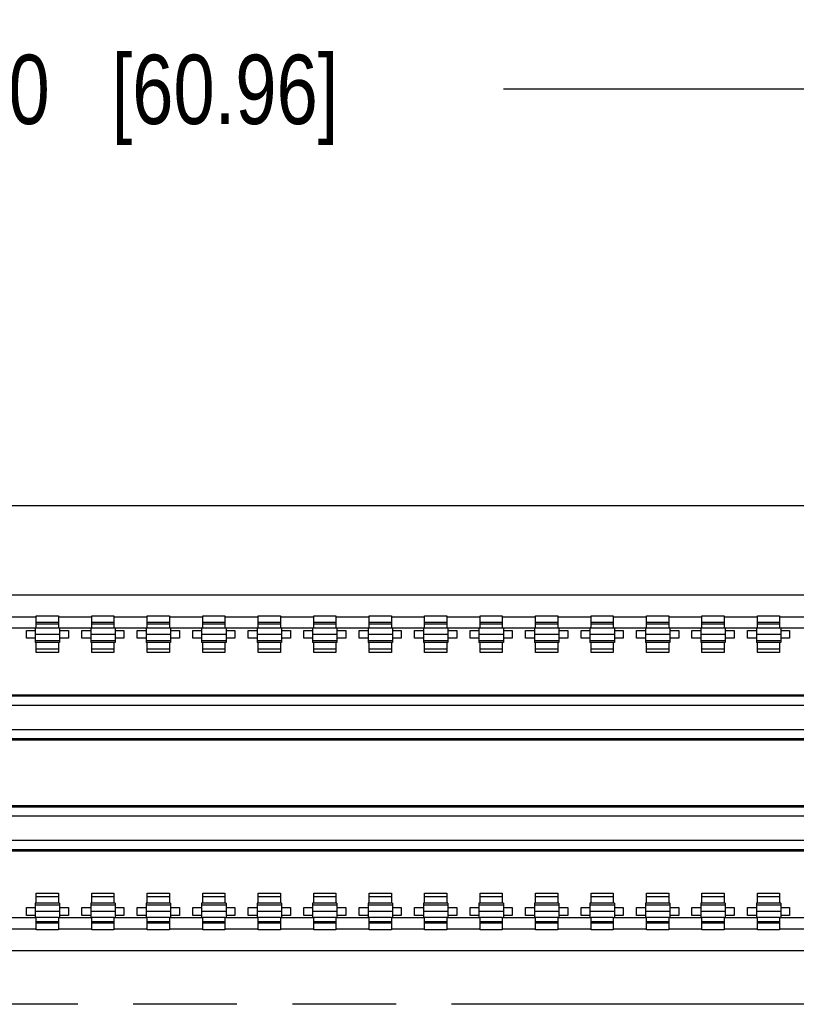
# Model space of a CAD drawing. Header units: inches. Extents: x 0 to 34, y 0 to 22.
# Tile 8 of 11: x 22.6 to 24, y 17.1 to 18.9. Entities that reach past the tile are written whole.
import ezdxf

# ---------------------------------------------------------------- set-up
doc = ezdxf.new("R2010")
doc.units = ezdxf.units.IN
doc.header["$LTSCALE"] = 1.87
doc.header["$MEASUREMENT"] = 0
doc.linetypes.add('PHANTOM', pattern=[0.8, 0.45, -0.05, 0.1, -0.05, 0.1, -0.05])
doc.layers.get('0').update_dxf_attribs({"linetype": 'CONTINUOUS'})
doc.layers.add('DETAIL', color=7, linetype='CONTINUOUS')
doc.layers.add('DIMENSIONS', color=7, linetype='CONTINUOUS')
doc.styles.get("Standard").update_dxf_attribs({"font": 'txt', "width": 0.8})
doc.dimstyles.new('DIMSTYLE_1', dxfattribs={"dimtxt": 0.125, "dimasz": 0.18, "dimexe": 0.125, "dimexo": 0.0625, "dimgap": 0.0625, "dimtad": 0, "dimtih": 1, "dimtoh": 1, "dimdec": 3, "dimlfac": 0.5, "dimzin": 4, "dimdsep": 46, "dimtxsty": 'STANDARD', "dimblk": '_FILLED', "dimblk1": '_FILLED', "dimblk2": '_FILLED', "dimcen": 0.09, "dimadec": 3, "dimazin": 1, "dimtp": 0.01, "dimtm": 0.01, "dimtfac": 1, "dimtdec": 3, "dimtofl": 0, "dimtmove": 0, "dimatfit": 3, "dimldrblk": '_FILLED', "dimfxl": 1, "dimtolj": 1, "dimtzin": 4, "dimarcsym": 0})

# ---------------------------------------------------------------- blocks, each defined once
blk = doc.blocks.new('_FILLED')
at = {"color": 0, "linetype": 'BYBLOCK'}
blk.add_solid([(0, 0), (-1, 0.1736), (-1, -0.1736)], dxfattribs=at)
blk = doc.blocks.new('*D3')
at = {"layer": 'DIMENSIONS', "color": 2, "linetype": 'CONTINUOUS'}
for p, q in [((20.3595, 18.046), (20.3593, 18.8572)), ((25.1595, 18.0475), (25.1593, 18.8587)), ((20.3593, 18.7322), (22.0343, 18.7327)), ((25.1593, 18.7337), (23.4843, 18.7332))]:
    blk.add_line(p, q, dxfattribs=at)
at = {"layer": 'DIMENSIONS', "color": 2, "linetype": 'CONTINUOUS', "xscale": 0.18, "yscale": 0.18, "zscale": 0.18}
for p, rotation in [((20.3593, 18.7322), 180.0172266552), ((25.1593, 18.7337), 0.0172266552)]:
    blk.add_blockref('_FILLED', p, dxfattribs=dict(at, rotation=rotation))
at = {"layer": 'DIMENSIONS', "color": 2, "linetype": 'CONTINUOUS', "insert": (22.7593, 18.7955), "char_height": 0.125, "width": 1.325, "attachment_point": 2, "line_spacing_factor": 0.9}
blk.add_mtext('2.400{\\ftxt.shx;\\W1.000000;\\H0.125000; }[60.96]', dxfattribs=at)

msp = doc.modelspace()

# ---------------------------------------------------------------- linework, layer by layer
at = {"color": 7, "linetype": 'CONTINUOUS'}
for p, q in [((19.5599, 17.983), (27.1599, 17.983)), ((20.5162, 17.8216), (24.9742, 17.8216)), ((22.6422, 17.7816), (22.5822, 17.7816)), ((22.6422, 17.7616), (22.6422, 17.7836)), ((22.6422, 17.7836), (22.6822, 17.7836)), ((22.6822, 17.7716), (22.6422, 17.7716)), ((22.6822, 17.7836), (22.6822, 17.7616)), ((22.7422, 17.7816), (22.6822, 17.7816)), ((22.7422, 17.7616), (22.7422, 17.7836)), ((22.7422, 17.7836), (22.7822, 17.7836)), ((22.7822, 17.7716), (22.7422, 17.7716)), ((22.7822, 17.7836), (22.7822, 17.7616)), ((22.8422, 17.7816), (22.7822, 17.7816)), ((22.8422, 17.7616), (22.8422, 17.7836)), ((22.8422, 17.7836), (22.8822, 17.7836)), ((22.8822, 17.7716), (22.8422, 17.7716)), ((22.8822, 17.7836), (22.8822, 17.7616)), ((22.9422, 17.7816), (22.8822, 17.7816)), ((22.9422, 17.7616), (22.9422, 17.7836)), ((22.9422, 17.7836), (22.9822, 17.7836)), ((22.9822, 17.7716), (22.9422, 17.7716)), ((22.9822, 17.7836), (22.9822, 17.7616)), ((23.0422, 17.7816), (22.9822, 17.7816)), ((23.0422, 17.7616), (23.0422, 17.7836)), ((23.0422, 17.7836), (23.0822, 17.7836)), ((23.0822, 17.7716), (23.0422, 17.7716)), ((23.0822, 17.7836), (23.0822, 17.7616)), ((23.1422, 17.7816), (23.0822, 17.7816)), ((23.1422, 17.7616), (23.1422, 17.7836)), ((23.1422, 17.7836), (23.1822, 17.7836)), ((23.1822, 17.7716), (23.1422, 17.7716)), ((23.1822, 17.7836), (23.1822, 17.7616)), ((23.2422, 17.7816), (23.1822, 17.7816)), ((23.2422, 17.7616), (23.2422, 17.7836)), ((23.2422, 17.7836), (23.2822, 17.7836)), ((23.2822, 17.7716), (23.2422, 17.7716)), ((23.2822, 17.7836), (23.2822, 17.7616)), ((23.3422, 17.7816), (23.2822, 17.7816)), ((23.3422, 17.7616), (23.3422, 17.7836)), ((23.3422, 17.7836), (23.3822, 17.7836)), ((23.3822, 17.7716), (23.3422, 17.7716)), ((23.3822, 17.7836), (23.3822, 17.7616)), ((23.4422, 17.7816), (23.3822, 17.7816)), ((23.4422, 17.7616), (23.4422, 17.7836)), ((23.4422, 17.7836), (23.4822, 17.7836)), ((23.4822, 17.7716), (23.4422, 17.7716)), ((23.4822, 17.7836), (23.4822, 17.7616)), ((23.5422, 17.7816), (23.4822, 17.7816)), ((23.5422, 17.7616), (23.5422, 17.7836)), ((23.5422, 17.7836), (23.5822, 17.7836)), ((23.5822, 17.7716), (23.5422, 17.7716)), ((23.5822, 17.7836), (23.5822, 17.7616)), ((23.6422, 17.7816), (23.5822, 17.7816)), ((23.6422, 17.7616), (23.6422, 17.7836)), ((23.6422, 17.7836), (23.6822, 17.7836)), ((23.6822, 17.7716), (23.6422, 17.7716)), ((23.6822, 17.7836), (23.6822, 17.7616)), ((23.7422, 17.7816), (23.6822, 17.7816)), ((23.7422, 17.7616), (23.7422, 17.7836)), ((23.7422, 17.7836), (23.7822, 17.7836)), ((23.7822, 17.7716), (23.7422, 17.7716)), ((23.7822, 17.7836), (23.7822, 17.7616)), ((23.8422, 17.7816), (23.7822, 17.7816)), ((23.8422, 17.7616), (23.8422, 17.7836)), ((23.8422, 17.7836), (23.8822, 17.7836)), ((23.8822, 17.7716), (23.8422, 17.7716)), ((23.8822, 17.7836), (23.8822, 17.7616)), ((23.9422, 17.7816), (23.8822, 17.7816)), ((23.9422, 17.7616), (23.9422, 17.7836)), ((23.9422, 17.7836), (23.9822, 17.7836)), ((23.9822, 17.7716), (23.9422, 17.7716)), ((23.9822, 17.7836), (23.9822, 17.7616)), ((24.0422, 17.7816), (23.9822, 17.7816)), ((24.9222, 17.7616), (20.5822, 17.7616)), ((22.6242, 17.7436), (22.6242, 17.7576)), ((22.6242, 17.7576), (22.6402, 17.7576)), ((22.6402, 17.7613), (22.6402, 17.7356)), ((22.6422, 17.7691), (22.6822, 17.7691)), ((22.6842, 17.7613), (22.6842, 17.7356)), ((22.6842, 17.7576), (22.7002, 17.7576)), ((22.7002, 17.7576), (22.7002, 17.7436)), ((22.7242, 17.7436), (22.7242, 17.7576)), ((22.7242, 17.7576), (22.7402, 17.7576)), ((22.7402, 17.7613), (22.7402, 17.7356)), ((22.7422, 17.7691), (22.7822, 17.7691)), ((22.7842, 17.7613), (22.7842, 17.7356)), ((22.7842, 17.7576), (22.8002, 17.7576)), ((22.8002, 17.7576), (22.8002, 17.7436)), ((22.8242, 17.7436), (22.8242, 17.7576)), ((22.8242, 17.7576), (22.8402, 17.7576)), ((22.8402, 17.7613), (22.8402, 17.7356)), ((22.8422, 17.7691), (22.8822, 17.7691)), ((22.8842, 17.7613), (22.8842, 17.7356)), ((22.8842, 17.7576), (22.9002, 17.7576)), ((22.9002, 17.7576), (22.9002, 17.7436)), ((22.9242, 17.7436), (22.9242, 17.7576)), ((22.9242, 17.7576), (22.9402, 17.7576)), ((22.9402, 17.7613), (22.9402, 17.7356)), ((22.9422, 17.7691), (22.9822, 17.7691)), ((22.9842, 17.7613), (22.9842, 17.7356)), ((22.9842, 17.7576), (23.0002, 17.7576)), ((23.0002, 17.7576), (23.0002, 17.7436)), ((23.0242, 17.7436), (23.0242, 17.7576)), ((23.0242, 17.7576), (23.0402, 17.7576)), ((23.0402, 17.7613), (23.0402, 17.7356)), ((23.0422, 17.7691), (23.0822, 17.7691)), ((23.0842, 17.7613), (23.0842, 17.7356)), ((23.0842, 17.7576), (23.1002, 17.7576)), ((23.1002, 17.7576), (23.1002, 17.7436)), ((23.1242, 17.7436), (23.1242, 17.7576)), ((23.1242, 17.7576), (23.1402, 17.7576)), ((23.1402, 17.7613), (23.1402, 17.7356)), ((23.1422, 17.7691), (23.1822, 17.7691)), ((23.1842, 17.7613), (23.1842, 17.7356)), ((23.1842, 17.7576), (23.2002, 17.7576)), ((23.2002, 17.7576), (23.2002, 17.7436)), ((23.2242, 17.7436), (23.2242, 17.7576)), ((23.2242, 17.7576), (23.2402, 17.7576)), ((23.2402, 17.7613), (23.2402, 17.7356)), ((23.2422, 17.7691), (23.2822, 17.7691)), ((23.2842, 17.7613), (23.2842, 17.7356)), ((23.2842, 17.7576), (23.3002, 17.7576)), ((23.3002, 17.7576), (23.3002, 17.7436)), ((23.3242, 17.7436), (23.3242, 17.7576)), ((23.3242, 17.7576), (23.3402, 17.7576)), ((23.3402, 17.7613), (23.3402, 17.7356)), ((23.3422, 17.7691), (23.3822, 17.7691)), ((23.3842, 17.7613), (23.3842, 17.7356)), ((23.3842, 17.7576), (23.4002, 17.7576)), ((23.4002, 17.7576), (23.4002, 17.7436)), ((23.4242, 17.7436), (23.4242, 17.7576)), ((23.4242, 17.7576), (23.4402, 17.7576)), ((23.4402, 17.7613), (23.4402, 17.7356)), ((23.4422, 17.7691), (23.4822, 17.7691)), ((23.4842, 17.7613), (23.4842, 17.7356)), ((23.4842, 17.7576), (23.5002, 17.7576)), ((23.5002, 17.7576), (23.5002, 17.7436)), ((23.5242, 17.7436), (23.5242, 17.7576)), ((23.5242, 17.7576), (23.5402, 17.7576)), ((23.5402, 17.7613), (23.5402, 17.7356)), ((23.5422, 17.7691), (23.5822, 17.7691)), ((23.5842, 17.7613), (23.5842, 17.7356)), ((23.5842, 17.7576), (23.6002, 17.7576)), ((23.6002, 17.7576), (23.6002, 17.7436)), ((23.6242, 17.7436), (23.6242, 17.7576)), ((23.6242, 17.7576), (23.6402, 17.7576)), ((23.6402, 17.7613), (23.6402, 17.7356)), ((23.6422, 17.7691), (23.6822, 17.7691)), ((23.6842, 17.7613), (23.6842, 17.7356)), ((23.6842, 17.7576), (23.7002, 17.7576)), ((23.7002, 17.7576), (23.7002, 17.7436)), ((23.7242, 17.7436), (23.7242, 17.7576)), ((23.7242, 17.7576), (23.7402, 17.7576)), ((23.7402, 17.7613), (23.7402, 17.7356)), ((23.7422, 17.7691), (23.7822, 17.7691)), ((23.7842, 17.7613), (23.7842, 17.7356)), ((23.7842, 17.7576), (23.8002, 17.7576)), ((23.8002, 17.7576), (23.8002, 17.7436)), ((23.8242, 17.7436), (23.8242, 17.7576)), ((23.8242, 17.7576), (23.8402, 17.7576)), ((23.8402, 17.7613), (23.8402, 17.7356)), ((23.8422, 17.7691), (23.8822, 17.7691)), ((23.8842, 17.7613), (23.8842, 17.7356)), ((23.8842, 17.7576), (23.9002, 17.7576)), ((23.9002, 17.7576), (23.9002, 17.7436)), ((23.9242, 17.7436), (23.9242, 17.7576)), ((23.9242, 17.7576), (23.9402, 17.7576)), ((23.9402, 17.7613), (23.9402, 17.7356)), ((23.9422, 17.7691), (23.9822, 17.7691)), ((23.9842, 17.7613), (23.9842, 17.7356)), ((23.9842, 17.7576), (24.0002, 17.7576)), ((24.0002, 17.7576), (24.0002, 17.7436)), ((22.6402, 17.7436), (22.6242, 17.7436)), ((22.6402, 17.7506), (22.6842, 17.7506)), ((22.6842, 17.7387), (22.6402, 17.7387)), ((22.7002, 17.7436), (22.6842, 17.7436)), ((22.7402, 17.7436), (22.7242, 17.7436)), ((22.7402, 17.7506), (22.7842, 17.7506)), ((22.7842, 17.7387), (22.7402, 17.7387)), ((22.8002, 17.7436), (22.7842, 17.7436)), ((22.8402, 17.7436), (22.8242, 17.7436)), ((22.8402, 17.7506), (22.8842, 17.7506)), ((22.8842, 17.7387), (22.8402, 17.7387)), ((22.9002, 17.7436), (22.8842, 17.7436)), ((22.9402, 17.7436), (22.9242, 17.7436)), ((22.9402, 17.7506), (22.9842, 17.7506)), ((22.9842, 17.7387), (22.9402, 17.7387)), ((23.0002, 17.7436), (22.9842, 17.7436)), ((23.0402, 17.7436), (23.0242, 17.7436)), ((23.0402, 17.7506), (23.0842, 17.7506)), ((23.0842, 17.7387), (23.0402, 17.7387)), ((23.1002, 17.7436), (23.0842, 17.7436)), ((23.1402, 17.7436), (23.1242, 17.7436)), ((23.1402, 17.7506), (23.1842, 17.7506)), ((23.1842, 17.7387), (23.1402, 17.7387)), ((23.2002, 17.7436), (23.1842, 17.7436)), ((23.2402, 17.7436), (23.2242, 17.7436)), ((23.2402, 17.7506), (23.2842, 17.7506)), ((23.2842, 17.7387), (23.2402, 17.7387)), ((23.3002, 17.7436), (23.2842, 17.7436)), ((23.3402, 17.7436), (23.3242, 17.7436)), ((23.3402, 17.7506), (23.3842, 17.7506)), ((23.3842, 17.7387), (23.3402, 17.7387)), ((23.4002, 17.7436), (23.3842, 17.7436)), ((23.4402, 17.7436), (23.4242, 17.7436)), ((23.4402, 17.7506), (23.4842, 17.7506)), ((23.4842, 17.7387), (23.4402, 17.7387)), ((23.5002, 17.7436), (23.4842, 17.7436)), ((23.5402, 17.7436), (23.5242, 17.7436)), ((23.5402, 17.7506), (23.5842, 17.7506)), ((23.5842, 17.7387), (23.5402, 17.7387)), ((23.6002, 17.7436), (23.5842, 17.7436)), ((23.6402, 17.7436), (23.6242, 17.7436)), ((23.6402, 17.7506), (23.6842, 17.7506)), ((23.6842, 17.7387), (23.6402, 17.7387)), ((23.7002, 17.7436), (23.6842, 17.7436)), ((23.7402, 17.7436), (23.7242, 17.7436)), ((23.7402, 17.7506), (23.7842, 17.7506)), ((23.7842, 17.7387), (23.7402, 17.7387)), ((23.8002, 17.7436), (23.7842, 17.7436)), ((23.8402, 17.7436), (23.8242, 17.7436)), ((23.8402, 17.7506), (23.8842, 17.7506)), ((23.8842, 17.7387), (23.8402, 17.7387)), ((23.9002, 17.7436), (23.8842, 17.7436)), ((23.9402, 17.7436), (23.9242, 17.7436)), ((23.9402, 17.7506), (23.9842, 17.7506)), ((23.9842, 17.7387), (23.9402, 17.7387)), ((24.0002, 17.7436), (23.9842, 17.7436)), ((22.6842, 17.7356), (22.6402, 17.7356)), ((22.6422, 17.7176), (22.6422, 17.7356)), ((22.6822, 17.7236), (22.6422, 17.7236)), ((22.6822, 17.7356), (22.6822, 17.7176)), ((22.7842, 17.7356), (22.7402, 17.7356)), ((22.7422, 17.7176), (22.7422, 17.7356)), ((22.7822, 17.7236), (22.7422, 17.7236)), ((22.7822, 17.7356), (22.7822, 17.7176)), ((22.8842, 17.7356), (22.8402, 17.7356)), ((22.8422, 17.7176), (22.8422, 17.7356)), ((22.8822, 17.7236), (22.8422, 17.7236)), ((22.8822, 17.7356), (22.8822, 17.7176)), ((22.9842, 17.7356), (22.9402, 17.7356)), ((22.9422, 17.7176), (22.9422, 17.7356)), ((22.9822, 17.7236), (22.9422, 17.7236)), ((22.9822, 17.7356), (22.9822, 17.7176)), ((23.0842, 17.7356), (23.0402, 17.7356)), ((23.0422, 17.7176), (23.0422, 17.7356)), ((23.0822, 17.7236), (23.0422, 17.7236)), ((23.0822, 17.7356), (23.0822, 17.7176)), ((23.1842, 17.7356), (23.1402, 17.7356)), ((23.1422, 17.7176), (23.1422, 17.7356)), ((23.1822, 17.7236), (23.1422, 17.7236)), ((23.1822, 17.7356), (23.1822, 17.7176)), ((23.2842, 17.7356), (23.2402, 17.7356)), ((23.2422, 17.7176), (23.2422, 17.7356)), ((23.2822, 17.7236), (23.2422, 17.7236)), ((23.2822, 17.7356), (23.2822, 17.7176)), ((23.3842, 17.7356), (23.3402, 17.7356)), ((23.3422, 17.7176), (23.3422, 17.7356)), ((23.3822, 17.7236), (23.3422, 17.7236)), ((23.3822, 17.7356), (23.3822, 17.7176)), ((23.4842, 17.7356), (23.4402, 17.7356)), ((23.4422, 17.7176), (23.4422, 17.7356)), ((23.4822, 17.7236), (23.4422, 17.7236)), ((23.4822, 17.7356), (23.4822, 17.7176)), ((23.5842, 17.7356), (23.5402, 17.7356)), ((23.5422, 17.7176), (23.5422, 17.7356)), ((23.5822, 17.7236), (23.5422, 17.7236)), ((23.5822, 17.7356), (23.5822, 17.7176)), ((23.6842, 17.7356), (23.6402, 17.7356)), ((23.6422, 17.7176), (23.6422, 17.7356)), ((23.6822, 17.7236), (23.6422, 17.7236)), ((23.6822, 17.7356), (23.6822, 17.7176)), ((23.7842, 17.7356), (23.7402, 17.7356)), ((23.7422, 17.7176), (23.7422, 17.7356)), ((23.7822, 17.7236), (23.7422, 17.7236)), ((23.7822, 17.7356), (23.7822, 17.7176)), ((23.8842, 17.7356), (23.8402, 17.7356)), ((23.8422, 17.7176), (23.8422, 17.7356)), ((23.8822, 17.7236), (23.8422, 17.7236)), ((23.8822, 17.7356), (23.8822, 17.7176)), ((23.9842, 17.7356), (23.9402, 17.7356)), ((23.9422, 17.7176), (23.9422, 17.7356)), ((23.9822, 17.7236), (23.9422, 17.7236)), ((23.9822, 17.7356), (23.9822, 17.7176)), ((22.6822, 17.7176), (22.6422, 17.7176)), ((22.7822, 17.7176), (22.7422, 17.7176)), ((22.8822, 17.7176), (22.8422, 17.7176)), ((22.9822, 17.7176), (22.9422, 17.7176)), ((23.0822, 17.7176), (23.0422, 17.7176)), ((23.1822, 17.7176), (23.1422, 17.7176)), ((23.2822, 17.7176), (23.2422, 17.7176)), ((23.3822, 17.7176), (23.3422, 17.7176)), ((23.4822, 17.7176), (23.4422, 17.7176)), ((23.5822, 17.7176), (23.5422, 17.7176)), ((23.6822, 17.7176), (23.6422, 17.7176)), ((23.7822, 17.7176), (23.7422, 17.7176)), ((23.8822, 17.7176), (23.8422, 17.7176)), ((23.9822, 17.7176), (23.9422, 17.7176)), ((24.6422, 17.6388), (20.7822, 17.6389)), ((20.7842, 17.6416), (24.6402, 17.6416)), ((20.7822, 17.6229), (24.6422, 17.6229)), ((24.6422, 17.5784), (20.7822, 17.5784)), ((20.7822, 17.5624), (24.6422, 17.5624)), ((24.6402, 17.5596), (20.7842, 17.5596)), ((24.6422, 17.4388), (20.7822, 17.4389)), ((20.7842, 17.4416), (24.6402, 17.4416)), ((20.7822, 17.4229), (24.6422, 17.4229)), ((24.6422, 17.3784), (20.7822, 17.3784)), ((20.7822, 17.3624), (24.6422, 17.3624)), ((24.6402, 17.3596), (20.7842, 17.3596)), ((22.6422, 17.2656), (22.6422, 17.2836)), ((22.6422, 17.2836), (22.6822, 17.2836)), ((22.6422, 17.2776), (22.6822, 17.2776)), ((22.6822, 17.2836), (22.6822, 17.2656)), ((22.7422, 17.2656), (22.7422, 17.2836)), ((22.7422, 17.2836), (22.7822, 17.2836)), ((22.7422, 17.2776), (22.7822, 17.2776)), ((22.7822, 17.2836), (22.7822, 17.2656)), ((22.8422, 17.2656), (22.8422, 17.2836)), ((22.8422, 17.2836), (22.8822, 17.2836)), ((22.8422, 17.2776), (22.8822, 17.2776)), ((22.8822, 17.2836), (22.8822, 17.2656)), ((22.9422, 17.2656), (22.9422, 17.2836)), ((22.9422, 17.2836), (22.9822, 17.2836)), ((22.9422, 17.2776), (22.9822, 17.2776)), ((22.9822, 17.2836), (22.9822, 17.2656)), ((23.0422, 17.2656), (23.0422, 17.2836)), ((23.0422, 17.2836), (23.0822, 17.2836)), ((23.0422, 17.2776), (23.0822, 17.2776)), ((23.0822, 17.2836), (23.0822, 17.2656)), ((23.1422, 17.2656), (23.1422, 17.2836)), ((23.1422, 17.2836), (23.1822, 17.2836)), ((23.1422, 17.2776), (23.1822, 17.2776)), ((23.1822, 17.2836), (23.1822, 17.2656)), ((23.2422, 17.2656), (23.2422, 17.2836)), ((23.2422, 17.2836), (23.2822, 17.2836)), ((23.2422, 17.2776), (23.2822, 17.2776)), ((23.2822, 17.2836), (23.2822, 17.2656)), ((23.3422, 17.2656), (23.3422, 17.2836)), ((23.3422, 17.2836), (23.3822, 17.2836)), ((23.3422, 17.2776), (23.3822, 17.2776)), ((23.3822, 17.2836), (23.3822, 17.2656)), ((23.4422, 17.2656), (23.4422, 17.2836)), ((23.4422, 17.2836), (23.4822, 17.2836)), ((23.4422, 17.2776), (23.4822, 17.2776)), ((23.4822, 17.2836), (23.4822, 17.2656)), ((23.5422, 17.2656), (23.5422, 17.2836)), ((23.5422, 17.2836), (23.5822, 17.2836)), ((23.5422, 17.2776), (23.5822, 17.2776)), ((23.5822, 17.2836), (23.5822, 17.2656)), ((23.6422, 17.2656), (23.6422, 17.2836)), ((23.6422, 17.2836), (23.6822, 17.2836)), ((23.6422, 17.2776), (23.6822, 17.2776)), ((23.6822, 17.2836), (23.6822, 17.2656)), ((23.7422, 17.2656), (23.7422, 17.2836)), ((23.7422, 17.2836), (23.7822, 17.2836)), ((23.7422, 17.2776), (23.7822, 17.2776)), ((23.7822, 17.2836), (23.7822, 17.2656)), ((23.8422, 17.2656), (23.8422, 17.2836)), ((23.8422, 17.2836), (23.8822, 17.2836)), ((23.8422, 17.2776), (23.8822, 17.2776)), ((23.8822, 17.2836), (23.8822, 17.2656)), ((23.9422, 17.2656), (23.9422, 17.2836)), ((23.9422, 17.2836), (23.9822, 17.2836)), ((23.9422, 17.2776), (23.9822, 17.2776)), ((23.9822, 17.2836), (23.9822, 17.2656)), ((22.6242, 17.2436), (22.6242, 17.2576)), ((22.6242, 17.2576), (22.6402, 17.2576)), ((22.6402, 17.2656), (22.6402, 17.24)), ((22.6842, 17.2656), (22.6402, 17.2656)), ((22.6402, 17.2626), (22.6842, 17.2626)), ((22.6842, 17.2656), (22.6842, 17.24)), ((22.6842, 17.2576), (22.7002, 17.2576)), ((22.7002, 17.2576), (22.7002, 17.2436)), ((22.7242, 17.2436), (22.7242, 17.2576)), ((22.7242, 17.2576), (22.7402, 17.2576)), ((22.7402, 17.2656), (22.7402, 17.24)), ((22.7842, 17.2656), (22.7402, 17.2656)), ((22.7402, 17.2626), (22.7842, 17.2626)), ((22.7842, 17.2656), (22.7842, 17.24)), ((22.7842, 17.2576), (22.8002, 17.2576)), ((22.8002, 17.2576), (22.8002, 17.2436)), ((22.8242, 17.2436), (22.8242, 17.2576)), ((22.8242, 17.2576), (22.8402, 17.2576)), ((22.8402, 17.2656), (22.8402, 17.24)), ((22.8842, 17.2656), (22.8402, 17.2656)), ((22.8402, 17.2626), (22.8842, 17.2626)), ((22.8842, 17.2656), (22.8842, 17.24)), ((22.8842, 17.2576), (22.9002, 17.2576)), ((22.9002, 17.2576), (22.9002, 17.2436)), ((22.9242, 17.2436), (22.9242, 17.2576)), ((22.9242, 17.2576), (22.9402, 17.2576)), ((22.9402, 17.2656), (22.9402, 17.24)), ((22.9842, 17.2656), (22.9402, 17.2656)), ((22.9402, 17.2626), (22.9842, 17.2626)), ((22.9842, 17.2656), (22.9842, 17.24)), ((22.9842, 17.2576), (23.0002, 17.2576)), ((23.0002, 17.2576), (23.0002, 17.2436)), ((23.0242, 17.2436), (23.0242, 17.2576)), ((23.0242, 17.2576), (23.0402, 17.2576)), ((23.0402, 17.2656), (23.0402, 17.24)), ((23.0842, 17.2656), (23.0402, 17.2656)), ((23.0402, 17.2626), (23.0842, 17.2626)), ((23.0842, 17.2656), (23.0842, 17.24)), ((23.0842, 17.2576), (23.1002, 17.2576)), ((23.1002, 17.2576), (23.1002, 17.2436)), ((23.1242, 17.2436), (23.1242, 17.2576)), ((23.1242, 17.2576), (23.1402, 17.2576)), ((23.1402, 17.2656), (23.1402, 17.24)), ((23.1842, 17.2656), (23.1402, 17.2656)), ((23.1402, 17.2626), (23.1842, 17.2626)), ((23.1842, 17.2656), (23.1842, 17.24)), ((23.1842, 17.2576), (23.2002, 17.2576)), ((23.2002, 17.2576), (23.2002, 17.2436)), ((23.2242, 17.2436), (23.2242, 17.2576)), ((23.2242, 17.2576), (23.2402, 17.2576)), ((23.2402, 17.2656), (23.2402, 17.24)), ((23.2842, 17.2656), (23.2402, 17.2656)), ((23.2402, 17.2626), (23.2842, 17.2626)), ((23.2842, 17.2656), (23.2842, 17.24)), ((23.2842, 17.2576), (23.3002, 17.2576)), ((23.3002, 17.2576), (23.3002, 17.2436)), ((23.3242, 17.2436), (23.3242, 17.2576)), ((23.3242, 17.2576), (23.3402, 17.2576)), ((23.3402, 17.2656), (23.3402, 17.24)), ((23.3842, 17.2656), (23.3402, 17.2656)), ((23.3402, 17.2626), (23.3842, 17.2626)), ((23.3842, 17.2656), (23.3842, 17.24)), ((23.3842, 17.2576), (23.4002, 17.2576)), ((23.4002, 17.2576), (23.4002, 17.2436)), ((23.4242, 17.2436), (23.4242, 17.2576)), ((23.4242, 17.2576), (23.4402, 17.2576)), ((23.4402, 17.2656), (23.4402, 17.24)), ((23.4842, 17.2656), (23.4402, 17.2656)), ((23.4402, 17.2626), (23.4842, 17.2626)), ((23.4842, 17.2656), (23.4842, 17.24)), ((23.4842, 17.2576), (23.5002, 17.2576)), ((23.5002, 17.2576), (23.5002, 17.2436)), ((23.5242, 17.2436), (23.5242, 17.2576)), ((23.5242, 17.2576), (23.5402, 17.2576)), ((23.5402, 17.2656), (23.5402, 17.24)), ((23.5842, 17.2656), (23.5402, 17.2656)), ((23.5402, 17.2626), (23.5842, 17.2626)), ((23.5842, 17.2656), (23.5842, 17.24)), ((23.5842, 17.2576), (23.6002, 17.2576)), ((23.6002, 17.2576), (23.6002, 17.2436)), ((23.6242, 17.2436), (23.6242, 17.2576)), ((23.6242, 17.2576), (23.6402, 17.2576)), ((23.6402, 17.2656), (23.6402, 17.24)), ((23.6842, 17.2656), (23.6402, 17.2656)), ((23.6402, 17.2626), (23.6842, 17.2626)), ((23.6842, 17.2656), (23.6842, 17.24)), ((23.6842, 17.2576), (23.7002, 17.2576)), ((23.7002, 17.2576), (23.7002, 17.2436)), ((23.7242, 17.2436), (23.7242, 17.2576)), ((23.7242, 17.2576), (23.7402, 17.2576)), ((23.7402, 17.2656), (23.7402, 17.24)), ((23.7842, 17.2656), (23.7402, 17.2656)), ((23.7402, 17.2626), (23.7842, 17.2626)), ((23.7842, 17.2656), (23.7842, 17.24)), ((23.7842, 17.2576), (23.8002, 17.2576)), ((23.8002, 17.2576), (23.8002, 17.2436)), ((23.8242, 17.2436), (23.8242, 17.2576)), ((23.8242, 17.2576), (23.8402, 17.2576)), ((23.8402, 17.2656), (23.8402, 17.24)), ((23.8842, 17.2656), (23.8402, 17.2656)), ((23.8402, 17.2626), (23.8842, 17.2626)), ((23.8842, 17.2656), (23.8842, 17.24)), ((23.8842, 17.2576), (23.9002, 17.2576)), ((23.9002, 17.2576), (23.9002, 17.2436)), ((23.9242, 17.2436), (23.9242, 17.2576)), ((23.9242, 17.2576), (23.9402, 17.2576)), ((23.9402, 17.2656), (23.9402, 17.24)), ((23.9842, 17.2656), (23.9402, 17.2656)), ((23.9402, 17.2626), (23.9842, 17.2626)), ((23.9842, 17.2656), (23.9842, 17.24)), ((23.9842, 17.2576), (24.0002, 17.2576)), ((24.0002, 17.2576), (24.0002, 17.2436)), ((22.5822, 17.2396), (22.6422, 17.2396)), ((22.6402, 17.2436), (22.6242, 17.2436)), ((22.6842, 17.2507), (22.6402, 17.2507)), ((22.6822, 17.24), (22.6422, 17.24)), ((22.6422, 17.2176), (22.6422, 17.2396)), ((22.6822, 17.2396), (22.6822, 17.2176)), ((22.6822, 17.2396), (22.7422, 17.2396)), ((22.7002, 17.2436), (22.6842, 17.2436)), ((22.7402, 17.2436), (22.7242, 17.2436)), ((22.7842, 17.2507), (22.7402, 17.2507)), ((22.7822, 17.24), (22.7422, 17.24)), ((22.7422, 17.2176), (22.7422, 17.2396)), ((22.7822, 17.2396), (22.7822, 17.2176)), ((22.7822, 17.2396), (22.8422, 17.2396)), ((22.8002, 17.2436), (22.7842, 17.2436)), ((22.8402, 17.2436), (22.8242, 17.2436)), ((22.8842, 17.2507), (22.8402, 17.2507)), ((22.8822, 17.24), (22.8422, 17.24)), ((22.8422, 17.2176), (22.8422, 17.2396)), ((22.8822, 17.2396), (22.8822, 17.2176)), ((22.8822, 17.2396), (22.9422, 17.2396)), ((22.9002, 17.2436), (22.8842, 17.2436)), ((22.9402, 17.2436), (22.9242, 17.2436)), ((22.9842, 17.2507), (22.9402, 17.2507)), ((22.9822, 17.24), (22.9422, 17.24)), ((22.9422, 17.2176), (22.9422, 17.2396)), ((22.9822, 17.2396), (22.9822, 17.2176)), ((22.9822, 17.2396), (23.0422, 17.2396)), ((23.0002, 17.2436), (22.9842, 17.2436)), ((23.0402, 17.2436), (23.0242, 17.2436)), ((23.0842, 17.2507), (23.0402, 17.2507)), ((23.0822, 17.24), (23.0422, 17.24)), ((23.0422, 17.2176), (23.0422, 17.2396)), ((23.0822, 17.2396), (23.0822, 17.2176)), ((23.0822, 17.2396), (23.1422, 17.2396)), ((23.1002, 17.2436), (23.0842, 17.2436)), ((23.1402, 17.2436), (23.1242, 17.2436)), ((23.1842, 17.2507), (23.1402, 17.2507)), ((23.1822, 17.24), (23.1422, 17.24)), ((23.1422, 17.2176), (23.1422, 17.2396)), ((23.1822, 17.2396), (23.1822, 17.2176)), ((23.1822, 17.2396), (23.2422, 17.2396)), ((23.2002, 17.2436), (23.1842, 17.2436)), ((23.2402, 17.2436), (23.2242, 17.2436)), ((23.2842, 17.2507), (23.2402, 17.2507)), ((23.2822, 17.24), (23.2422, 17.24)), ((23.2422, 17.2176), (23.2422, 17.2396)), ((23.2822, 17.2396), (23.2822, 17.2176)), ((23.2822, 17.2396), (23.3422, 17.2396)), ((23.3002, 17.2436), (23.2842, 17.2436)), ((23.3402, 17.2436), (23.3242, 17.2436)), ((23.3842, 17.2507), (23.3402, 17.2507)), ((23.3822, 17.24), (23.3422, 17.24)), ((23.3422, 17.2176), (23.3422, 17.2396)), ((23.3822, 17.2396), (23.3822, 17.2176)), ((23.3822, 17.2396), (23.4422, 17.2396)), ((23.4002, 17.2436), (23.3842, 17.2436)), ((23.4402, 17.2436), (23.4242, 17.2436)), ((23.4842, 17.2507), (23.4402, 17.2507)), ((23.4822, 17.24), (23.4422, 17.24)), ((23.4422, 17.2176), (23.4422, 17.2396)), ((23.4822, 17.2396), (23.4822, 17.2176)), ((23.4822, 17.2396), (23.5422, 17.2396)), ((23.5002, 17.2436), (23.4842, 17.2436)), ((23.5402, 17.2436), (23.5242, 17.2436)), ((23.5842, 17.2507), (23.5402, 17.2507)), ((23.5822, 17.24), (23.5422, 17.24)), ((23.5422, 17.2176), (23.5422, 17.2396)), ((23.5822, 17.2396), (23.5822, 17.2176)), ((23.5822, 17.2396), (23.6422, 17.2396)), ((23.6002, 17.2436), (23.5842, 17.2436)), ((23.6402, 17.2436), (23.6242, 17.2436)), ((23.6842, 17.2507), (23.6402, 17.2507)), ((23.6822, 17.24), (23.6422, 17.24)), ((23.6422, 17.2176), (23.6422, 17.2396)), ((23.6822, 17.2396), (23.6822, 17.2176)), ((23.6822, 17.2396), (23.7422, 17.2396)), ((23.7002, 17.2436), (23.6842, 17.2436)), ((23.7402, 17.2436), (23.7242, 17.2436)), ((23.7842, 17.2507), (23.7402, 17.2507)), ((23.7822, 17.24), (23.7422, 17.24)), ((23.7422, 17.2176), (23.7422, 17.2396)), ((23.7822, 17.2396), (23.7822, 17.2176)), ((23.7822, 17.2396), (23.8422, 17.2396)), ((23.8002, 17.2436), (23.7842, 17.2436)), ((23.8402, 17.2436), (23.8242, 17.2436)), ((23.8842, 17.2507), (23.8402, 17.2507)), ((23.8822, 17.24), (23.8422, 17.24)), ((23.8422, 17.2176), (23.8422, 17.2396)), ((23.8822, 17.2396), (23.8822, 17.2176)), ((23.8822, 17.2396), (23.9422, 17.2396)), ((23.9002, 17.2436), (23.8842, 17.2436)), ((23.9402, 17.2436), (23.9242, 17.2436)), ((23.9842, 17.2507), (23.9402, 17.2507)), ((23.9822, 17.24), (23.9422, 17.24)), ((23.9422, 17.2176), (23.9422, 17.2396)), ((23.9822, 17.2396), (23.9822, 17.2176)), ((23.9822, 17.2396), (24.0422, 17.2396)), ((24.0002, 17.2436), (23.9842, 17.2436)), ((22.6822, 17.2322), (22.6422, 17.2322)), ((22.6822, 17.2296), (22.6422, 17.2296)), ((22.7822, 17.2322), (22.7422, 17.2322)), ((22.7822, 17.2296), (22.7422, 17.2296)), ((22.8822, 17.2322), (22.8422, 17.2322)), ((22.8822, 17.2296), (22.8422, 17.2296)), ((22.9822, 17.2322), (22.9422, 17.2322)), ((22.9822, 17.2296), (22.9422, 17.2296)), ((23.0822, 17.2322), (23.0422, 17.2322)), ((23.0822, 17.2296), (23.0422, 17.2296)), ((23.1822, 17.2322), (23.1422, 17.2322)), ((23.1822, 17.2296), (23.1422, 17.2296)), ((23.2822, 17.2322), (23.2422, 17.2322)), ((23.2822, 17.2296), (23.2422, 17.2296)), ((23.3822, 17.2322), (23.3422, 17.2322)), ((23.3822, 17.2296), (23.3422, 17.2296)), ((23.4822, 17.2322), (23.4422, 17.2322)), ((23.4822, 17.2296), (23.4422, 17.2296)), ((23.5822, 17.2322), (23.5422, 17.2322)), ((23.5822, 17.2296), (23.5422, 17.2296)), ((23.6822, 17.2322), (23.6422, 17.2322)), ((23.6822, 17.2296), (23.6422, 17.2296)), ((23.7822, 17.2322), (23.7422, 17.2322)), ((23.7822, 17.2296), (23.7422, 17.2296)), ((23.8822, 17.2322), (23.8422, 17.2322)), ((23.8822, 17.2296), (23.8422, 17.2296)), ((23.9822, 17.2322), (23.9422, 17.2322)), ((23.9822, 17.2296), (23.9422, 17.2296)), ((22.5822, 17.2196), (22.6422, 17.2196)), ((22.6822, 17.2176), (22.6422, 17.2176)), ((22.6822, 17.2196), (22.7422, 17.2196)), ((22.7822, 17.2176), (22.7422, 17.2176)), ((22.7822, 17.2196), (22.8422, 17.2196)), ((22.8822, 17.2176), (22.8422, 17.2176)), ((22.8822, 17.2196), (22.9422, 17.2196)), ((22.9822, 17.2176), (22.9422, 17.2176)), ((22.9822, 17.2196), (23.0422, 17.2196)), ((23.0822, 17.2176), (23.0422, 17.2176)), ((23.0822, 17.2196), (23.1422, 17.2196)), ((23.1822, 17.2176), (23.1422, 17.2176)), ((23.1822, 17.2196), (23.2422, 17.2196)), ((23.2822, 17.2176), (23.2422, 17.2176)), ((23.2822, 17.2196), (23.3422, 17.2196)), ((23.3822, 17.2176), (23.3422, 17.2176)), ((23.3822, 17.2196), (23.4422, 17.2196)), ((23.4822, 17.2176), (23.4422, 17.2176)), ((23.4822, 17.2196), (23.5422, 17.2196)), ((23.5822, 17.2176), (23.5422, 17.2176)), ((23.5822, 17.2196), (23.6422, 17.2196)), ((23.6822, 17.2176), (23.6422, 17.2176)), ((23.6822, 17.2196), (23.7422, 17.2196)), ((23.7822, 17.2176), (23.7422, 17.2176)), ((23.7822, 17.2196), (23.8422, 17.2196)), ((23.8822, 17.2176), (23.8422, 17.2176)), ((23.8822, 17.2196), (23.9422, 17.2196)), ((23.9822, 17.2176), (23.9422, 17.2176)), ((23.9822, 17.2196), (24.0422, 17.2196)), ((24.9742, 17.1796), (20.5162, 17.1796))]:
    msp.add_line(p, q, dxfattribs=at)
at = {"layer": 'DETAIL', "color": 7, "linetype": 'PHANTOM'}
msp.add_line((20.3598, 17.0833), (25.1598, 17.0848), dxfattribs=at)

# ---------------------------------------------------------------- dimensions: what is measured, and where the dimension line sits
at = {"layer": 'DIMENSIONS', "color": 2, "linetype": 'CONTINUOUS'}
dim = msp.add_linear_dim(base=(25.1593, 18.7337), p1=(20.3595, 17.9835), p2=(25.1595, 17.985), angle=0.0172, dimstyle='DIMSTYLE_1', dxfattribs=at)
dim.commit()
dim.dimension.update_dxf_attribs({"geometry": '*D3', "text_midpoint": (22.7593, 18.733), "dimtype": 160})

doc.saveas('drawing.dxf')
